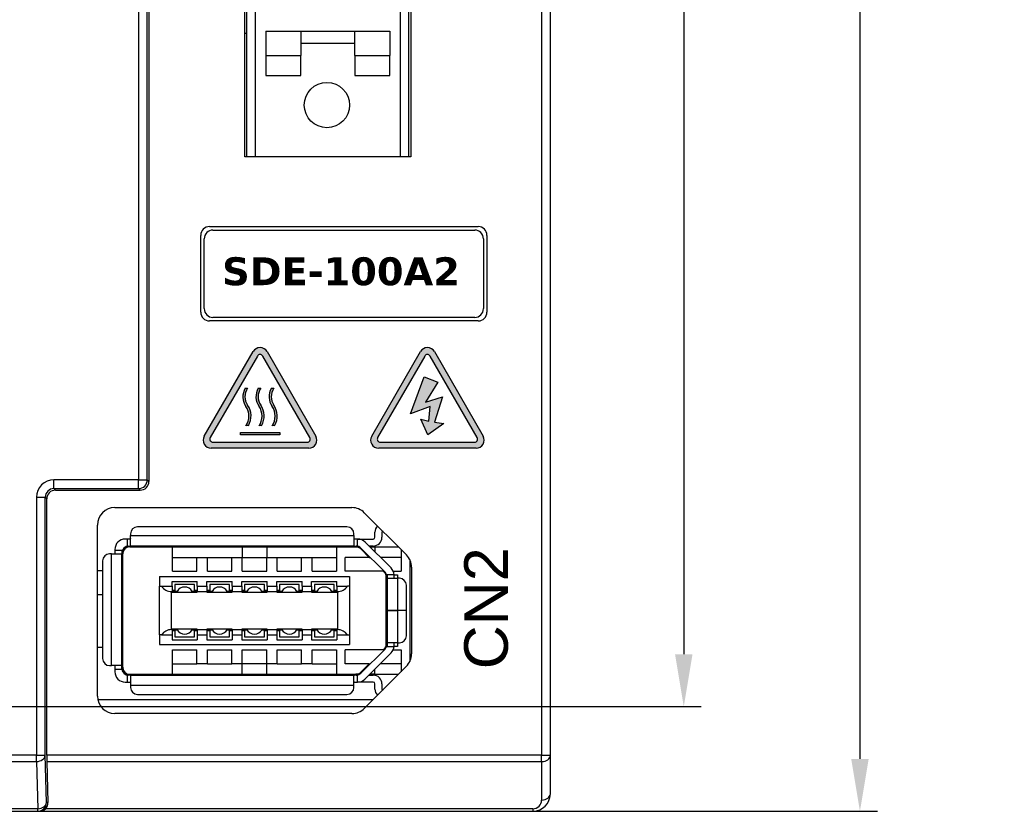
# Model space of a CAD drawing. Extents: x 14074 to 14381, y -3030 to -2703.
# Tile 10 of 18: x 14114 to 14171, y -2889 to -2844. Entities that reach past the tile are written whole.
import ezdxf

# ---------------------------------------------------------------- set-up
doc = ezdxf.new("R2010")
doc.units = 0
doc.layers.get('0').update_dxf_attribs({"linetype": 'CONTINUOUS'})
doc.layers.get('DEFPOINTS').update_dxf_attribs({"color": 8, "linetype": 'CONTINUOUS'})
doc.styles.add('DIMEMSIONS', font='isocp.shx', dxfattribs={"bigfont": 'chineset.shx'})
doc.styles.get("Standard").update_dxf_attribs({"font": 'PMingLiU.ttf'})
doc.dimstyles.new('ISO-25', dxfattribs={"dimtxt": 3, "dimasz": 3, "dimexe": 1, "dimexo": 1, "dimgap": 2, "dimtad": 2, "dimtih": 1, "dimtoh": 1, "dimtxsty": 'STANDARD', "dimcen": 0, "dimclrd": 256, "dimclre": 256, "dimclrt": 256, "dimazin": 3, "dimtfac": 1, "dimtmove": 0, "dimatfit": 3})

# ---------------------------------------------------------------- blocks, each defined once
blk = doc.blocks.new('*D5')
for p, q in [((14080.498, -2882.175), (14080.498, -2718.393)), ((14138.498, -2732.175), (14138.498, -2718.393)), ((14083.498, -2719.393), (14135.498, -2719.393))]:
    blk.add_line(p, q)
for points in [[(14083.498, -2718.893), (14083.498, -2719.893), (14080.498, -2719.393)], [(14135.498, -2718.893), (14135.498, -2719.893), (14138.498, -2719.393)]]:
    blk.add_solid(points)
at = {"layer": 'DEFPOINTS', "color": 0}
for p in [(14138.498, -2719.393), (14138.498, -2733.175), (14080.498, -2883.175)]:
    blk.add_point(p, dxfattribs=at)
at = {"insert": (14109.498, -2715.695), "char_height": 3, "attachment_point": 5}
blk.add_mtext('58', dxfattribs=at)
blk = doc.blocks.new('*D7')
for p, q in [((14139.498, -2733.175), (14153.144, -2733.175)), ((14152.144, -2736.175), (14152.144, -2880.175)), ((14081.498, -2883.175), (14153.144, -2883.175))]:
    blk.add_line(p, q)
for points in [[(14151.644, -2736.175), (14152.644, -2736.175), (14152.144, -2733.175)], [(14151.644, -2880.175), (14152.644, -2880.175), (14152.144, -2883.175)]]:
    blk.add_solid(points)
at = {"layer": 'DEFPOINTS', "color": 0}
for p in [(14138.498, -2733.175), (14080.498, -2883.175), (14152.144, -2883.175)]:
    blk.add_point(p, dxfattribs=at)
at = {"insert": (14157.008, -2808.175), "char_height": 3, "attachment_point": 5}
blk.add_mtext('150', dxfattribs=at)
blk = doc.blocks.new('*D8')
for p, q in [((14107.056, -2727.175), (14163.235, -2727.175)), ((14162.235, -2730.175), (14162.235, -2886.175)), ((14107.056, -2889.175), (14163.235, -2889.175))]:
    blk.add_line(p, q)
for points in [[(14161.735, -2730.175), (14162.735, -2730.175), (14162.235, -2727.175)], [(14161.735, -2886.175), (14162.735, -2886.175), (14162.235, -2889.175)]]:
    blk.add_solid(points)
at = {"layer": 'DEFPOINTS', "color": 0}
for p in [(14106.056, -2727.175), (14106.056, -2889.175), (14162.235, -2889.175)]:
    blk.add_point(p, dxfattribs=at)
at = {"insert": (14167.1, -2808.175), "char_height": 3, "attachment_point": 5}
blk.add_mtext('162', dxfattribs=at)

msp = doc.modelspace()

# ---------------------------------------------------------------- hatches: boundary and pattern name
h = msp.add_hatch(color=256)
h.dxf.hatch_style = 1
h.paths.add_polyline_path([(14128.269, -2862.838, 0.57735), (14127.467, -2862.838), (14124.674, -2867.675, 0.57735), (14125.075, -2868.37), (14130.66, -2868.37, 0.57735), (14131.062, -2867.675)])
h.paths.add_polyline_path([(14128.018, -2863.089, 0.57735), (14127.717, -2863.089), (14125.017, -2867.766, 0.57735), (14125.167, -2868.027), (14130.569, -2868.027, 0.57735), (14130.719, -2867.766)], flags=16)
h.paths.add_polyline_path([(14128.514, -2864.938), (14128.656, -2864.938, 0.346865), (14128.558, -2865.974, -0.316502), (14128.558, -2867.079), (14128.701, -2867.079, 0.20942), (14128.808, -2866.219, -0.395684)], flags=0)
h.paths.add_polyline_path([(14127.808, -2865.974, -0.316502), (14127.808, -2867.079), (14127.951, -2867.079, 0.20942), (14128.058, -2866.219, -0.395684), (14127.763, -2864.938), (14127.906, -2864.938, 0.346865)], flags=0)
h.paths.add_polyline_path([(14127.155, -2864.938, 0.346865), (14127.057, -2865.974, -0.316502), (14127.057, -2867.079), (14127.2, -2867.079, 0.20942), (14127.307, -2866.219, -0.395684), (14127.013, -2864.938)], flags=0)
h.paths.add_polyline_path([(14126.742, -2867.614), (14126.742, -2867.464), (14128.993, -2867.464), (14128.993, -2867.614)], flags=0)
h = msp.add_hatch(color=256)
h.dxf.hatch_style = 1
h.paths.add_polyline_path([(14137.055, -2862.838), (14134.262, -2867.675, 0.57735), (14134.664, -2868.37), (14140.249, -2868.37, 0.57735), (14140.65, -2867.675), (14137.857, -2862.838, 0.57735)])
h.paths.add_polyline_path([(14137.306, -2863.089, -0.57735), (14137.607, -2863.089), (14140.308, -2867.766, -0.57735), (14140.157, -2868.027), (14134.756, -2868.027, -0.57735), (14134.605, -2867.766)], flags=16)
h.paths.add_polyline_path([(14136.495, -2866.403), (14137.278, -2864.29), (14138.062, -2864.591), (14137.344, -2865.739), (14138.323, -2865.437), (14137.866, -2866.886), (14138.388, -2866.946), (14137.474, -2867.61), (14137.082, -2866.705), (14137.539, -2866.825), (14137.605, -2865.98)], flags=0)
h = msp.add_hatch(color=256)
h.dxf.hatch_style = 1
h.paths.add_polyline_path([(14136.495, -2866.403), (14137.605, -2865.98), (14137.539, -2866.825), (14137.082, -2866.705), (14137.474, -2867.61), (14138.388, -2866.946), (14137.866, -2866.886), (14138.323, -2865.437), (14137.344, -2865.739), (14138.062, -2864.591), (14137.278, -2864.29)])
h = msp.add_hatch(color=256)
h.dxf.hatch_style = 1
h.paths.add_polyline_path([(14127.155, -2865.905, -0.316502), (14127.155, -2864.938), (14127.013, -2864.938, 0.293149), (14127.057, -2865.974, -0.316502), (14127.057, -2867.079), (14127.2, -2867.079, 0.295668)])
h = msp.add_hatch(color=256)
h.dxf.hatch_style = 1
h.paths.add_polyline_path([(14127.906, -2865.905, -0.316502), (14127.906, -2864.938), (14127.763, -2864.938, 0.293149), (14127.808, -2865.974, -0.316502), (14127.808, -2867.079), (14127.951, -2867.079, 0.295668)])
h = msp.add_hatch(color=256)
h.dxf.hatch_style = 1
h.paths.add_polyline_path([(14128.656, -2865.905, -0.316502), (14128.656, -2864.938), (14128.514, -2864.938, 0.293149), (14128.558, -2865.974, -0.316502), (14128.558, -2867.079), (14128.701, -2867.079, 0.295668)])
h = msp.add_hatch(color=256)
h.dxf.hatch_style = 1
h.paths.add_polyline_path([(14126.742, -2867.464), (14126.742, -2867.614), (14128.993, -2867.614), (14128.993, -2867.464)])

# ---------------------------------------------------------------- linework, layer by layer
for p, q in [((14143.998, -2760.188), (14143.998, -2885.968)), ((14144.498, -2885.968), (14144.498, -2760.175)), ((14121.498, -2760.688), (14121.498, -2870.276)), ((14120.906, -2768.975), (14120.906, -2870.184)), ((14121.406, -2870.184), (14121.406, -2768.975)), ((14126.998, -2851.675), (14126.998, -2799.245)), ((14127.098, -2799.245), (14127.098, -2851.675)), ((14127.598, -2851.675), (14127.598, -2799.245)), ((14135.898, -2799.245), (14135.898, -2851.675)), ((14136.398, -2851.675), (14136.398, -2799.245)), ((14136.498, -2799.245), (14136.498, -2851.675)), ((14126.998, -2844.595), (14127.098, -2844.595)), ((14128.198, -2844.475), (14130.198, -2844.475)), ((14128.198, -2844.475), (14128.198, -2845.873)), ((14130.198, -2844.475), (14130.198, -2845.873)), ((14130.198, -2844.475), (14133.298, -2844.475)), ((14133.298, -2845.873), (14133.298, -2844.475)), ((14133.298, -2844.475), (14135.298, -2844.475)), ((14135.298, -2844.475), (14135.298, -2845.873)), ((14133.298, -2845.175), (14130.198, -2845.175)), ((14128.198, -2845.873), (14130.198, -2845.873)), ((14128.198, -2845.873), (14128.198, -2847.014)), ((14130.198, -2847.014), (14130.198, -2845.873)), ((14133.298, -2845.873), (14133.298, -2847.014)), ((14133.298, -2845.873), (14135.298, -2845.873)), ((14135.298, -2847.014), (14135.298, -2845.873)), ((14128.198, -2847.014), (14130.198, -2847.014)), ((14133.298, -2847.014), (14135.298, -2847.014)), ((14136.498, -2851.675), (14126.998, -2851.675)), ((14124.968, -2855.675), (14140.368, -2855.675)), ((14125.168, -2855.875), (14140.168, -2855.875)), ((14124.468, -2860.575), (14124.468, -2856.175)), ((14124.668, -2860.375), (14124.668, -2856.375)), ((14140.668, -2856.375), (14140.668, -2860.375)), ((14140.868, -2856.175), (14140.868, -2860.575)), ((14140.368, -2861.075), (14124.968, -2861.075)), ((14140.168, -2860.875), (14125.168, -2860.875)), ((14124.674, -2867.675), (14127.467, -2862.838)), ((14128.269, -2862.838), (14131.062, -2867.675)), ((14134.262, -2867.675), (14137.055, -2862.838)), ((14137.857, -2862.838), (14140.65, -2867.675)), ((14127.717, -2863.089), (14125.017, -2867.766)), ((14130.719, -2867.766), (14128.018, -2863.089)), ((14137.306, -2863.089), (14134.605, -2867.766)), ((14140.308, -2867.766), (14137.607, -2863.089)), ((14136.495, -2866.403), (14137.278, -2864.29)), ((14137.278, -2864.29), (14138.062, -2864.591)), ((14127.013, -2864.938), (14127.155, -2864.938)), ((14127.763, -2864.938), (14127.906, -2864.938)), ((14128.514, -2864.938), (14128.656, -2864.938)), ((14138.062, -2864.591), (14137.344, -2865.739)), ((14137.344, -2865.739), (14138.323, -2865.437)), ((14138.323, -2865.437), (14137.866, -2866.886)), ((14137.605, -2865.98), (14136.495, -2866.403)), ((14137.539, -2866.825), (14137.605, -2865.98)), ((14137.082, -2866.705), (14137.539, -2866.825)), ((14137.474, -2867.61), (14137.082, -2866.705)), ((14127.2, -2867.079), (14127.057, -2867.079)), ((14127.951, -2867.079), (14127.808, -2867.079)), ((14128.701, -2867.079), (14128.558, -2867.079)), ((14138.388, -2866.946), (14137.474, -2867.61)), ((14137.866, -2866.886), (14138.388, -2866.946)), ((14126.742, -2867.614), (14126.742, -2867.464)), ((14126.742, -2867.464), (14128.993, -2867.464)), ((14128.993, -2867.614), (14126.742, -2867.614)), ((14128.993, -2867.464), (14128.993, -2867.614)), ((14130.66, -2868.37), (14125.075, -2868.37)), ((14125.167, -2868.027), (14130.569, -2868.027)), ((14140.249, -2868.37), (14134.664, -2868.37)), ((14134.756, -2868.027), (14140.157, -2868.027)), ((14120.906, -2870.184), (14116.056, -2870.184)), ((14116.056, -2870.683), (14116.056, -2870.184)), ((14120.906, -2870.184), (14121.406, -2870.184)), ((14120.906, -2870.683), (14120.906, -2870.184)), ((14121.498, -2870.276), (14121.406, -2870.184)), ((14116.148, -2870.775), (14116.056, -2870.683)), ((14116.056, -2870.683), (14120.906, -2870.683)), ((14120.906, -2870.683), (14120.998, -2870.775)), ((14115.056, -2871.183), (14115.056, -2885.968)), ((14115.056, -2871.183), (14115.556, -2871.183)), ((14115.556, -2871.183), (14115.648, -2871.275)), ((14115.556, -2885.968), (14115.556, -2871.183)), ((14115.648, -2885.968), (14115.648, -2871.275)), ((14116.148, -2870.775), (14120.998, -2870.775)), ((14119.548, -2871.775), (14133.134, -2871.775)), ((14136.255, -2874.482), (14133.841, -2872.068)), ((14118.548, -2882.575), (14118.548, -2872.775)), ((14132.848, -2872.875), (14120.848, -2872.875)), ((14120.248, -2873.575), (14120.148, -2873.575)), ((14120.248, -2873.575), (14120.248, -2873.975)), ((14120.421, -2873.575), (14120.248, -2873.575)), ((14120.448, -2873.275), (14120.448, -2873.375)), ((14120.448, -2873.375), (14133.248, -2873.375)), ((14120.448, -2873.967), (14120.448, -2873.375)), ((14133.248, -2873.375), (14133.248, -2873.275)), ((14133.248, -2873.375), (14133.248, -2873.967)), ((14133.448, -2873.575), (14133.275, -2873.575)), ((14133.47, -2873.575), (14133.448, -2873.575)), ((14133.448, -2873.975), (14133.448, -2873.575)), ((14133.47, -2873.575), (14134.348, -2873.575)), ((14134.448, -2873.475), (14134.448, -2873.175)), ((14134.848, -2873.175), (14134.848, -2873.475)), ((14120.248, -2873.975), (14120.421, -2873.975)), ((14120.398, -2874.025), (14122.848, -2874.025)), ((14133.275, -2873.975), (14120.421, -2873.975)), ((14122.548, -2874.025), (14122.548, -2873.975)), ((14122.848, -2875.425), (14122.848, -2874.025)), ((14122.848, -2874.025), (14126.848, -2874.025)), ((14126.848, -2874.025), (14128.248, -2874.025)), ((14126.848, -2874.025), (14126.848, -2874.625)), ((14128.248, -2874.025), (14132.248, -2874.025)), ((14128.248, -2874.025), (14128.248, -2874.625)), ((14131.448, -2873.975), (14131.448, -2874.025)), ((14132.248, -2874.025), (14133.361, -2874.025)), ((14132.248, -2874.025), (14132.248, -2875.425)), ((14133.275, -2873.975), (14133.448, -2873.975)), ((14133.361, -2874.025), (14133.561, -2874.025)), ((14133.65, -2874.093), (14135.031, -2875.473)), ((14135.372, -2875.23), (14133.894, -2873.751)), ((14134.348, -2873.975), (14134.118, -2873.975)), ((14134.168, -2874.025), (14134.448, -2874.025)), ((14134.448, -2874.025), (14134.448, -2874.305)), ((14134.448, -2874.025), (14135.798, -2874.025)), ((14119.348, -2874.425), (14119.248, -2874.425)), ((14119.348, -2880.825), (14119.348, -2874.425)), ((14119.348, -2874.425), (14119.94, -2874.425)), ((14119.548, -2874.175), (14119.548, -2874.225)), ((14119.948, -2874.225), (14119.548, -2874.225)), ((14119.548, -2874.225), (14119.548, -2874.399)), ((14119.948, -2874.225), (14119.948, -2874.399)), ((14119.948, -2874.375), (14120.001, -2874.375)), ((14119.948, -2880.852), (14119.948, -2874.399)), ((14119.998, -2880.925), (14119.998, -2874.425)), ((14122.848, -2874.625), (14124.248, -2874.625)), ((14124.248, -2874.625), (14124.848, -2874.625)), ((14124.248, -2875.425), (14124.248, -2874.625)), ((14124.848, -2875.425), (14124.848, -2874.625)), ((14124.848, -2874.625), (14126.248, -2874.625)), ((14126.248, -2874.625), (14126.848, -2874.625)), ((14126.248, -2875.425), (14126.248, -2874.625)), ((14126.848, -2875.425), (14126.848, -2874.625)), ((14126.848, -2874.625), (14128.248, -2874.625)), ((14128.248, -2874.625), (14128.848, -2874.625)), ((14128.248, -2875.425), (14128.248, -2874.625)), ((14128.848, -2875.425), (14128.848, -2874.625)), ((14128.848, -2874.625), (14130.248, -2874.625)), ((14130.248, -2874.625), (14130.848, -2874.625)), ((14130.248, -2875.425), (14130.248, -2874.625)), ((14130.848, -2875.425), (14130.848, -2874.625)), ((14130.848, -2874.625), (14132.248, -2874.625)), ((14132.748, -2875.425), (14132.748, -2874.625)), ((14134.127, -2874.625), (14132.748, -2874.625)), ((14134.127, -2874.625), (14133.644, -2874.143)), ((14134.127, -2874.625), (14134.183, -2874.625)), ((14135.948, -2874.625), (14134.768, -2874.625)), ((14135.948, -2874.175), (14135.948, -2875.425)), ((14118.848, -2874.825), (14118.848, -2880.425)), ((14136.448, -2874.754), (14136.448, -2880.597)), ((14136.548, -2875.19), (14136.548, -2880.161)), ((14118.848, -2875.399), (14118.548, -2875.399)), ((14122.098, -2875.725), (14132.998, -2875.725)), ((14122.098, -2875.725), (14122.098, -2876.285)), ((14122.848, -2875.425), (14124.248, -2875.425)), ((14124.848, -2875.425), (14126.248, -2875.425)), ((14126.848, -2875.425), (14128.248, -2875.425)), ((14128.848, -2875.425), (14130.248, -2875.425)), ((14130.848, -2875.425), (14132.248, -2875.425)), ((14134.927, -2875.425), (14132.748, -2875.425)), ((14132.998, -2875.725), (14132.998, -2876.285)), ((14134.981, -2875.479), (14134.927, -2875.425)), ((14134.927, -2875.425), (14134.983, -2875.425)), ((14135.074, -2875.625), (14135.126, -2875.625)), ((14135.098, -2879.589), (14135.098, -2875.762)), ((14135.098, -2875.825), (14135.148, -2875.825)), ((14135.547, -2875.625), (14135.148, -2875.625)), ((14135.148, -2875.625), (14135.148, -2875.799)), ((14135.148, -2875.799), (14135.148, -2879.552)), ((14135.156, -2875.825), (14135.748, -2875.825)), ((14135.503, -2875.425), (14135.948, -2875.425)), ((14135.547, -2875.625), (14135.748, -2875.625)), ((14135.548, -2875.825), (14135.548, -2875.654)), ((14135.748, -2875.625), (14135.748, -2875.825)), ((14135.748, -2875.825), (14135.748, -2877.672)), ((14135.848, -2875.825), (14135.748, -2875.825)), ((14119.988, -2876.125), (14119.988, -2879.225)), ((14119.988, -2876.125), (14119.998, -2876.125)), ((14122.098, -2879.065), (14122.098, -2876.285)), ((14122.098, -2876.285), (14122.224, -2876.285)), ((14122.224, -2876.285), (14122.823, -2876.285)), ((14122.823, -2876.285), (14122.823, -2876.005)), ((14122.823, -2876.005), (14124.273, -2876.005)), ((14122.823, -2876.285), (14122.823, -2876.585)), ((14122.983, -2876.175), (14122.983, -2876.525)), ((14124.113, -2876.175), (14122.983, -2876.175)), ((14124.113, -2876.525), (14124.113, -2876.175)), ((14124.273, -2876.285), (14124.273, -2876.005)), ((14124.273, -2876.285), (14124.823, -2876.285)), ((14124.273, -2876.285), (14124.273, -2876.585)), ((14124.823, -2876.285), (14124.823, -2876.005)), ((14124.823, -2876.005), (14126.273, -2876.005)), ((14124.823, -2876.285), (14124.823, -2876.585)), ((14124.983, -2876.175), (14124.983, -2876.525)), ((14126.113, -2876.175), (14124.983, -2876.175)), ((14126.113, -2876.525), (14126.113, -2876.175)), ((14126.273, -2876.285), (14126.273, -2876.005)), ((14126.273, -2876.285), (14126.823, -2876.285)), ((14126.273, -2876.285), (14126.273, -2876.585)), ((14126.823, -2876.285), (14126.823, -2876.005)), ((14126.823, -2876.005), (14128.273, -2876.005)), ((14126.823, -2876.285), (14126.823, -2876.585)), ((14126.983, -2876.175), (14126.983, -2876.525)), ((14128.113, -2876.175), (14126.983, -2876.175)), ((14128.113, -2876.525), (14128.113, -2876.175)), ((14128.273, -2876.285), (14128.273, -2876.005)), ((14128.273, -2876.285), (14128.823, -2876.285)), ((14128.273, -2876.285), (14128.273, -2876.585)), ((14128.823, -2876.285), (14128.823, -2876.005)), ((14128.823, -2876.005), (14130.273, -2876.005)), ((14128.823, -2876.285), (14128.823, -2876.585)), ((14128.983, -2876.175), (14128.983, -2876.525)), ((14130.113, -2876.175), (14128.983, -2876.175)), ((14130.113, -2876.525), (14130.113, -2876.175)), ((14130.273, -2876.285), (14130.273, -2876.005)), ((14130.273, -2876.285), (14130.823, -2876.285)), ((14130.273, -2876.285), (14130.273, -2876.585)), ((14130.823, -2876.005), (14132.273, -2876.005)), ((14130.823, -2876.285), (14130.823, -2876.005)), ((14130.823, -2876.285), (14130.823, -2876.585)), ((14130.983, -2876.175), (14130.983, -2876.525)), ((14132.113, -2876.175), (14130.983, -2876.175)), ((14132.113, -2876.525), (14132.113, -2876.175)), ((14132.273, -2876.285), (14132.273, -2876.005)), ((14132.273, -2876.285), (14132.873, -2876.285)), ((14132.273, -2876.285), (14132.273, -2876.585)), ((14132.998, -2876.285), (14132.873, -2876.285)), ((14132.998, -2876.285), (14132.998, -2879.065)), ((14136.248, -2877.672), (14136.248, -2876.225)), ((14118.848, -2876.775), (14118.548, -2876.775)), ((14122.798, -2878.765), (14122.798, -2876.585)), ((14122.798, -2876.585), (14122.823, -2876.585)), ((14123.115, -2876.575), (14122.823, -2876.575)), ((14122.823, -2876.585), (14122.823, -2876.615)), ((14122.823, -2876.615), (14124.273, -2876.615)), ((14122.983, -2876.525), (14122.888, -2876.525)), ((14124.273, -2876.575), (14123.981, -2876.575)), ((14124.208, -2876.525), (14124.113, -2876.525)), ((14124.273, -2876.585), (14124.823, -2876.585)), ((14124.273, -2876.585), (14124.273, -2876.615)), ((14125.115, -2876.575), (14124.823, -2876.575)), ((14124.823, -2876.585), (14124.823, -2876.615)), ((14124.823, -2876.615), (14126.273, -2876.615)), ((14124.983, -2876.525), (14124.888, -2876.525)), ((14126.273, -2876.575), (14125.981, -2876.575)), ((14126.208, -2876.525), (14126.113, -2876.525)), ((14126.273, -2876.585), (14126.823, -2876.585)), ((14126.273, -2876.585), (14126.273, -2876.615)), ((14127.115, -2876.575), (14126.823, -2876.575)), ((14126.823, -2876.585), (14126.823, -2876.615)), ((14126.823, -2876.615), (14128.273, -2876.615)), ((14126.983, -2876.525), (14126.888, -2876.525)), ((14128.273, -2876.575), (14127.981, -2876.575)), ((14128.208, -2876.525), (14128.113, -2876.525)), ((14128.273, -2876.585), (14128.823, -2876.585)), ((14128.273, -2876.585), (14128.273, -2876.615)), ((14129.115, -2876.575), (14128.823, -2876.575)), ((14128.823, -2876.585), (14128.823, -2876.615)), ((14128.823, -2876.615), (14130.273, -2876.615)), ((14128.983, -2876.525), (14128.888, -2876.525)), ((14130.273, -2876.575), (14129.981, -2876.575)), ((14130.208, -2876.525), (14130.113, -2876.525)), ((14130.273, -2876.585), (14130.823, -2876.585)), ((14130.273, -2876.585), (14130.273, -2876.615)), ((14131.115, -2876.575), (14130.823, -2876.575)), ((14130.823, -2876.585), (14130.823, -2876.615)), ((14130.823, -2876.615), (14132.273, -2876.615)), ((14130.983, -2876.525), (14130.888, -2876.525)), ((14132.273, -2876.575), (14131.981, -2876.575)), ((14132.208, -2876.525), (14132.113, -2876.525)), ((14132.273, -2876.585), (14132.273, -2876.615)), ((14132.273, -2876.585), (14132.298, -2876.585)), ((14132.298, -2876.585), (14132.298, -2878.765)), ((14135.198, -2877.672), (14135.748, -2877.672)), ((14135.748, -2877.679), (14135.198, -2877.679)), ((14135.548, -2877.679), (14135.548, -2877.672)), ((14136.248, -2877.672), (14135.748, -2877.672)), ((14135.748, -2877.672), (14135.748, -2877.679)), ((14135.748, -2877.679), (14135.748, -2879.525)), ((14136.248, -2877.679), (14135.748, -2877.679)), ((14136.248, -2879.125), (14136.248, -2877.679)), ((14122.098, -2879.065), (14122.098, -2879.625)), ((14122.224, -2879.065), (14122.098, -2879.065)), ((14122.224, -2879.065), (14122.823, -2879.065)), ((14122.798, -2878.765), (14122.823, -2878.765)), ((14122.823, -2878.765), (14122.823, -2878.735)), ((14124.273, -2878.735), (14122.823, -2878.735)), ((14122.823, -2878.765), (14122.823, -2879.065)), ((14122.823, -2878.775), (14123.115, -2878.775)), ((14122.823, -2879.065), (14122.823, -2879.345)), ((14122.888, -2878.825), (14122.983, -2878.825)), ((14122.983, -2878.825), (14122.983, -2879.175)), ((14122.983, -2879.175), (14124.113, -2879.175)), ((14123.981, -2878.775), (14124.273, -2878.775)), ((14124.113, -2878.825), (14124.208, -2878.825)), ((14124.113, -2879.175), (14124.113, -2878.825)), ((14124.273, -2878.765), (14124.273, -2878.735)), ((14124.273, -2878.765), (14124.823, -2878.765)), ((14124.273, -2878.765), (14124.273, -2879.065)), ((14124.273, -2879.065), (14124.273, -2879.345)), ((14124.273, -2879.065), (14124.823, -2879.065)), ((14124.823, -2878.765), (14124.823, -2878.735)), ((14126.273, -2878.735), (14124.823, -2878.735)), ((14124.823, -2878.765), (14124.823, -2879.065)), ((14124.823, -2878.775), (14125.115, -2878.775)), ((14124.823, -2879.065), (14124.823, -2879.345)), ((14124.888, -2878.825), (14124.983, -2878.825)), ((14124.983, -2878.825), (14124.983, -2879.175)), ((14124.983, -2879.175), (14126.113, -2879.175)), ((14125.981, -2878.775), (14126.273, -2878.775)), ((14126.113, -2878.825), (14126.208, -2878.825)), ((14126.113, -2879.175), (14126.113, -2878.825)), ((14126.273, -2878.765), (14126.273, -2878.735)), ((14126.273, -2878.765), (14126.823, -2878.765)), ((14126.273, -2878.765), (14126.273, -2879.065)), ((14126.273, -2879.065), (14126.273, -2879.345)), ((14126.273, -2879.065), (14126.823, -2879.065)), ((14126.823, -2878.765), (14126.823, -2878.735)), ((14128.273, -2878.735), (14126.823, -2878.735)), ((14126.823, -2878.765), (14126.823, -2879.065)), ((14126.823, -2878.775), (14127.115, -2878.775)), ((14126.823, -2879.065), (14126.823, -2879.345)), ((14126.888, -2878.825), (14126.983, -2878.825)), ((14126.983, -2878.825), (14126.983, -2879.175)), ((14126.983, -2879.175), (14128.113, -2879.175)), ((14127.981, -2878.775), (14128.273, -2878.775)), ((14128.113, -2878.825), (14128.208, -2878.825)), ((14128.113, -2879.175), (14128.113, -2878.825)), ((14128.273, -2878.765), (14128.273, -2878.735)), ((14128.273, -2878.765), (14128.823, -2878.765)), ((14128.273, -2878.765), (14128.273, -2879.065)), ((14128.273, -2879.065), (14128.273, -2879.345)), ((14128.273, -2879.065), (14128.823, -2879.065)), ((14128.823, -2878.765), (14128.823, -2878.735)), ((14130.273, -2878.735), (14128.823, -2878.735)), ((14128.823, -2878.765), (14128.823, -2879.065)), ((14128.823, -2878.775), (14129.115, -2878.775)), ((14128.823, -2879.065), (14128.823, -2879.345)), ((14128.888, -2878.825), (14128.983, -2878.825)), ((14128.983, -2878.825), (14128.983, -2879.175)), ((14128.983, -2879.175), (14130.113, -2879.175)), ((14129.981, -2878.775), (14130.273, -2878.775)), ((14130.113, -2878.825), (14130.208, -2878.825)), ((14130.113, -2879.175), (14130.113, -2878.825)), ((14130.273, -2878.765), (14130.273, -2878.735)), ((14130.273, -2878.765), (14130.823, -2878.765)), ((14130.273, -2878.765), (14130.273, -2879.065)), ((14130.273, -2879.065), (14130.273, -2879.345)), ((14130.273, -2879.065), (14130.823, -2879.065)), ((14130.823, -2878.765), (14130.823, -2878.735)), ((14132.273, -2878.735), (14130.823, -2878.735)), ((14130.823, -2878.765), (14130.823, -2879.065)), ((14130.823, -2878.775), (14131.115, -2878.775)), ((14130.823, -2879.065), (14130.823, -2879.345)), ((14130.888, -2878.825), (14130.983, -2878.825)), ((14130.983, -2878.825), (14130.983, -2879.175)), ((14130.983, -2879.175), (14132.113, -2879.175)), ((14131.981, -2878.775), (14132.273, -2878.775)), ((14132.113, -2878.825), (14132.208, -2878.825)), ((14132.113, -2879.175), (14132.113, -2878.825)), ((14132.273, -2878.765), (14132.273, -2878.735)), ((14132.273, -2878.765), (14132.298, -2878.765)), ((14132.273, -2878.765), (14132.273, -2879.065)), ((14132.273, -2879.065), (14132.273, -2879.345)), ((14132.273, -2879.065), (14132.873, -2879.065)), ((14132.873, -2879.065), (14132.998, -2879.065)), ((14132.998, -2879.065), (14132.998, -2879.625)), ((14118.548, -2879.775), (14118.848, -2879.775)), ((14119.988, -2879.225), (14119.998, -2879.225)), ((14122.098, -2879.625), (14132.998, -2879.625)), ((14122.823, -2879.345), (14124.273, -2879.345)), ((14124.823, -2879.345), (14126.273, -2879.345)), ((14126.823, -2879.345), (14128.273, -2879.345)), ((14128.823, -2879.345), (14130.273, -2879.345)), ((14130.823, -2879.345), (14132.273, -2879.345)), ((14135.126, -2879.725), (14135.074, -2879.725)), ((14135.148, -2879.525), (14135.098, -2879.525)), ((14135.148, -2879.552), (14135.148, -2879.725)), ((14135.148, -2879.725), (14135.546, -2879.725)), ((14135.748, -2879.525), (14135.156, -2879.525)), ((14135.748, -2879.725), (14135.546, -2879.725)), ((14135.548, -2879.678), (14135.548, -2879.525)), ((14135.748, -2879.525), (14135.848, -2879.525)), ((14135.748, -2879.525), (14135.748, -2879.725)), ((14122.848, -2881.325), (14122.848, -2879.925)), ((14122.848, -2879.925), (14124.248, -2879.925)), ((14124.248, -2880.725), (14124.248, -2879.925)), ((14124.848, -2880.725), (14124.848, -2879.925)), ((14124.848, -2879.925), (14126.248, -2879.925)), ((14126.248, -2880.725), (14126.248, -2879.925)), ((14126.848, -2880.725), (14126.848, -2879.925)), ((14126.848, -2879.925), (14128.248, -2879.925)), ((14128.248, -2880.725), (14128.248, -2879.925)), ((14128.848, -2880.725), (14128.848, -2879.925)), ((14128.848, -2879.925), (14130.248, -2879.925)), ((14130.248, -2880.725), (14130.248, -2879.925)), ((14130.848, -2880.725), (14130.848, -2879.925)), ((14130.848, -2879.925), (14132.248, -2879.925)), ((14132.248, -2879.925), (14132.248, -2881.325)), ((14132.748, -2880.725), (14132.748, -2879.925)), ((14134.927, -2879.925), (14132.748, -2879.925)), ((14135.031, -2879.878), (14133.65, -2881.258)), ((14133.875, -2881.6), (14135.372, -2880.102)), ((14134.927, -2879.925), (14134.981, -2879.872)), ((14134.927, -2879.925), (14134.983, -2879.925)), ((14135.495, -2879.925), (14135.948, -2879.925)), ((14135.948, -2879.925), (14135.948, -2881.175)), ((14119.248, -2880.825), (14119.348, -2880.825)), ((14119.94, -2880.825), (14119.348, -2880.825)), ((14119.548, -2880.852), (14119.548, -2881.025)), ((14119.948, -2880.975), (14119.948, -2880.852)), ((14122.848, -2880.725), (14124.248, -2880.725)), ((14124.848, -2880.725), (14124.248, -2880.725)), ((14124.848, -2880.725), (14126.248, -2880.725)), ((14126.848, -2880.725), (14126.248, -2880.725)), ((14128.248, -2880.725), (14126.848, -2880.725)), ((14126.848, -2881.325), (14126.848, -2880.725)), ((14128.848, -2880.725), (14128.248, -2880.725)), ((14128.248, -2881.325), (14128.248, -2880.725)), ((14128.848, -2880.725), (14130.248, -2880.725)), ((14130.848, -2880.725), (14130.248, -2880.725)), ((14130.848, -2880.725), (14132.248, -2880.725)), ((14134.127, -2880.725), (14132.748, -2880.725)), ((14133.644, -2881.208), (14134.127, -2880.725)), ((14133.841, -2883.282), (14136.255, -2880.868)), ((14134.127, -2880.725), (14134.183, -2880.725)), ((14135.948, -2880.725), (14134.749, -2880.725)), ((14119.548, -2881.025), (14119.951, -2881.025)), ((14119.548, -2881.025), (14119.548, -2881.175)), ((14119.948, -2880.975), (14120.001, -2880.975)), ((14120.248, -2881.375), (14120.248, -2881.775)), ((14120.421, -2881.375), (14120.248, -2881.375)), ((14120.398, -2881.325), (14122.848, -2881.325)), ((14120.421, -2881.375), (14133.275, -2881.375)), ((14120.448, -2881.384), (14120.448, -2881.975)), ((14122.548, -2881.375), (14122.548, -2881.325)), ((14122.848, -2881.325), (14126.848, -2881.325)), ((14126.848, -2881.325), (14128.248, -2881.325)), ((14128.248, -2881.325), (14132.248, -2881.325)), ((14131.448, -2881.325), (14131.448, -2881.375)), ((14132.248, -2881.325), (14133.361, -2881.325)), ((14133.248, -2881.975), (14133.248, -2881.384)), ((14133.448, -2881.375), (14133.275, -2881.375)), ((14133.561, -2881.325), (14133.361, -2881.325)), ((14133.449, -2881.775), (14133.448, -2881.375)), ((14134.099, -2881.375), (14134.348, -2881.375)), ((14134.448, -2881.325), (14134.149, -2881.325)), ((14134.448, -2881.325), (14134.448, -2881.026)), ((14134.448, -2881.325), (14135.798, -2881.325)), ((14120.148, -2881.775), (14120.248, -2881.775)), ((14120.248, -2881.775), (14120.421, -2881.775)), ((14133.248, -2881.975), (14120.448, -2881.975)), ((14120.448, -2881.975), (14120.448, -2882.075)), ((14133.248, -2882.075), (14133.248, -2881.975)), ((14133.275, -2881.775), (14133.449, -2881.775)), ((14134.348, -2881.775), (14133.45, -2881.775)), ((14134.448, -2882.175), (14134.448, -2881.875)), ((14134.848, -2881.875), (14134.848, -2882.175)), ((14120.848, -2882.475), (14132.848, -2882.475)), ((14118.568, -2882.775), (14134.348, -2882.775)), ((14118.568, -2882.775), (14134.348, -2882.775)), ((14133.134, -2883.575), (14119.548, -2883.575)), ((14115.056, -2885.968), (14097.286, -2885.968)), ((14115.056, -2886.322), (14115.056, -2885.968)), ((14115.056, -2885.968), (14115.556, -2885.968)), ((14115.627, -2888.675), (14115.556, -2885.968)), ((14143.998, -2885.968), (14115.648, -2885.968)), ((14143.998, -2886.322), (14143.998, -2885.968)), ((14143.998, -2885.968), (14144.498, -2885.968)), ((14144.498, -2888.175), (14144.498, -2885.968)), ((14097.286, -2886.322), (14115.056, -2886.322)), ((14115.056, -2886.322), (14115.127, -2889.029)), ((14115.652, -2886.322), (14143.998, -2886.322)), ((14115.652, -2886.322), (14115.714, -2888.675)), ((14143.998, -2886.322), (14143.998, -2888.529)), ((14115.714, -2888.675), (14115.627, -2888.675)), ((14115.127, -2889.029), (14097.215, -2889.029)), ((14097.215, -2889.175), (14115.127, -2889.175)), ((14115.127, -2889.175), (14115.127, -2889.029)), ((14115.127, -2889.175), (14115.232, -2889.175)), ((14115.232, -2889.175), (14143.498, -2889.175)), ((14143.498, -2889.029), (14115.576, -2889.029)), ((14143.498, -2889.029), (14143.498, -2889.175))]:
    msp.add_line(p, q)
msp.add_circle((14131.698, -2848.71), 1.3)
for centre, radius, start, end in [((14124.968, -2856.175), 0.5, 90, 180), ((14125.168, -2856.375), 0.5, 90, 180), ((14140.168, -2856.375), 0.5, 0, 90), ((14140.368, -2856.175), 0.5, 0, 90), ((14124.968, -2860.575), 0.5, 180, 270), ((14125.168, -2860.375), 0.5, 180, 270), ((14140.168, -2860.375), 0.5, 270, 0), ((14140.368, -2860.575), 0.5, 270, 0), ((14127.868, -2863.069), 0.463, 30, 150), ((14137.456, -2863.069), 0.463, 30, 150), ((14127.868, -2863.175), 0.174, 30, 150), ((14137.456, -2863.175), 0.174, 30, 150), ((14127.843, -2865.421), 0.961, 149.7717, 215.1254), ((14127.843, -2865.421), 0.84, 144.8746, 215.1254), ((14128.593, -2865.421), 0.961, 149.7717, 215.1254), ((14128.593, -2865.421), 0.84, 144.8746, 215.1254), ((14129.344, -2865.421), 0.961, 149.7717, 215.1254), ((14129.344, -2865.421), 0.84, 144.8746, 215.1254), ((14126.272, -2866.527), 0.961, 324.8746, 35.1254), ((14126.272, -2866.527), 1.081, 329.2403, 35.1254), ((14127.022, -2866.527), 0.961, 324.8746, 35.1254), ((14127.022, -2866.527), 1.081, 329.2403, 35.1254), ((14127.772, -2866.527), 0.961, 324.8746, 35.1254), ((14127.772, -2866.527), 1.081, 329.2403, 35.1254), ((14125.075, -2867.906), 0.463, 150, 270), ((14125.167, -2867.853), 0.174, 150, 270), ((14130.569, -2867.853), 0.174, 270, 30), ((14130.66, -2867.906), 0.463, 270, 30), ((14134.664, -2867.906), 0.463, 150, 270), ((14134.756, -2867.853), 0.174, 150, 270), ((14140.157, -2867.853), 0.174, 270, 30), ((14140.249, -2867.906), 0.463, 270, 30), ((14119.548, -2872.775), 1, 90, 180), ((14133.134, -2872.775), 1, 45, 90), ((14120.848, -2873.275), 0.4, 90, 180), ((14132.848, -2873.275), 0.4, 0, 90), ((14134.948, -2873.175), 0.5, 135, 180), ((14120.148, -2874.175), 0.6, 90, 180), ((14133.47, -2874.175), 0.6, 45, 90), ((14134.348, -2873.475), 0.1, 270, 0), ((14134.348, -2873.475), 0.5, 270, 0), ((14134.948, -2873.175), 0.1, 135, 180), ((14120.348, -2874.375), 0.4, 90, 180), ((14120.398, -2874.425), 0.4, 90, 180), ((14133.361, -2874.425), 0.4, 45, 90), ((14133.367, -2874.375), 0.4, 45, 90), ((14119.248, -2874.825), 0.4, 90, 180), ((14135.548, -2875.19), 1, 0, 45), ((14134.948, -2875.654), 0.6, 2.7253, 45), ((14134.698, -2875.762), 0.4, 0, 45), ((14134.748, -2875.756), 0.4, 0, 45), ((14135.848, -2876.225), 0.4, 0, 90), ((14122.798, -2875.885), 0.7, 214.8499, 270), ((14123.548, -2876.825), 0.5, 30, 150), ((14125.548, -2876.825), 0.5, 30, 150), ((14127.548, -2876.825), 0.5, 30, 150), ((14129.548, -2876.825), 0.5, 30, 150), ((14131.548, -2876.825), 0.5, 30, 150), ((14132.298, -2875.885), 0.7, 270, 325.1501), ((14122.888, -2876.675), 0.15, 90, 115.6793), ((14124.208, -2876.675), 0.15, 64.3207, 90), ((14124.888, -2876.675), 0.15, 90, 115.6793), ((14126.208, -2876.675), 0.15, 64.3207, 90), ((14126.888, -2876.675), 0.15, 90, 115.6793), ((14128.208, -2876.675), 0.15, 64.3207, 90), ((14128.888, -2876.675), 0.15, 90, 115.6793), ((14130.208, -2876.675), 0.15, 64.3207, 90), ((14130.888, -2876.675), 0.15, 90, 115.6793), ((14132.208, -2876.675), 0.15, 64.3207, 90), ((14122.798, -2879.465), 0.7, 90, 145.1501), ((14122.888, -2878.675), 0.15, 244.3207, 270), ((14123.548, -2878.525), 0.5, 210, 330), ((14124.208, -2878.675), 0.15, 270, 295.6793), ((14124.888, -2878.675), 0.15, 244.3207, 270), ((14125.548, -2878.525), 0.5, 210, 330), ((14126.208, -2878.675), 0.15, 270, 295.6793), ((14126.888, -2878.675), 0.15, 244.3207, 270), ((14127.548, -2878.525), 0.5, 210, 330), ((14128.208, -2878.675), 0.15, 270, 295.6793), ((14128.888, -2878.675), 0.15, 244.3207, 270), ((14129.548, -2878.525), 0.5, 210, 330), ((14130.208, -2878.675), 0.15, 270, 295.6793), ((14130.888, -2878.675), 0.15, 244.3207, 270), ((14131.548, -2878.525), 0.5, 210, 330), ((14132.208, -2878.675), 0.15, 270, 295.6793), ((14132.298, -2879.465), 0.7, 34.8499, 90), ((14135.848, -2879.125), 0.4, 270, 0), ((14134.698, -2879.589), 0.4, 315, 0), ((14134.748, -2879.595), 0.4, 315, 0), ((14134.948, -2879.678), 0.6, 315, 355.4265), ((14135.548, -2880.161), 1, 315, 0), ((14119.248, -2880.425), 0.4, 180, 270), ((14120.148, -2881.175), 0.6, 180, 270), ((14120.348, -2880.975), 0.4, 187.1808, 270), ((14120.398, -2880.925), 0.4, 180, 270), ((14133.361, -2880.925), 0.4, 270, 315), ((14133.367, -2880.975), 0.4, 270, 315), ((14134.348, -2881.875), 0.5, 0, 90), ((14133.45, -2881.175), 0.6, 269.897, 315), ((14134.348, -2881.875), 0.1, 0, 90), ((14119.548, -2882.575), 1, 180, 270), ((14120.848, -2882.075), 0.4, 180, 270), ((14132.848, -2882.075), 0.4, 270, 0), ((14134.948, -2882.175), 0.5, 180, 225), ((14134.948, -2882.175), 0.1, 180, 225), ((14133.134, -2882.575), 1, 270, 315), ((14143.498, -2888.175), 1, 270, 0), ((14143.498, -2888.529), 0.5, 270, 0)]:
    msp.add_arc(centre, radius, start, end)
for centre, major_axis, ratio, start_param, end_param in [((14116.057, -2871.184), (-0.708, 0.708), 0.999315, 5.49813, 7.068241), ((14120.906, -2870.184), (0.354, 0.354), 0.999315, 3.927333, 5.497445), ((14116.057, -2871.184), (-0.354, 0.354), 0.997948, 5.49813, 7.068241), ((14120.998, -2870.275), (0.354, -0.354), 0.999315, 5.49813, 7.068241), ((14116.148, -2871.276), (-0.354, 0.354), 0.999315, 5.49813, 7.068241), ((14135.491, -2875.629), (0.009, -0.185), 0.304346, 1.420387, 1.575328), ((14115.056, -2885.968), (0.5, 0.013), 0.706986, 4.693878, 6.246163), ((14115.661, -2885.968), (0, 0.5), 0.026186, 1.570796, 2.356194), ((14143.998, -2885.968), (0.5, 0), 0.707107, 4.712389, 6.283185), ((14143.998, -2888.175), (0.5, 0), 0.707107, 4.712389, 6.283185), ((14115.127, -2888.675), (0, -0.5), 0.999657, 0, 1.570796), ((14115.127, -2888.675), (0.5, 0.013), 0.706986, 4.693878, 6.246163), ((14115.213, -2888.675), (0.363, -0.354), 0.974157, 0, 0.785398), ((14115.232, -2888.675), (0, -0.5), 0.974157, 0, 0.785398)]:
    msp.add_ellipse(centre, major_axis=major_axis, ratio=ratio, start_param=start_param, end_param=end_param)
for points, knots in [([(14120.448, -2873.554), (14120.448, -2873.556), (14120.448, -2873.558), (14120.447, -2873.567), (14120.442, -2873.571), (14120.431, -2873.575), (14120.427, -2873.575), (14120.421, -2873.575)], [0.14910442, 0.14910442, 0.14910442, 0.14910442, 0.15029913, 0.15029913, 0.1562646, 0.1562646, 0.15941521, 0.15941521, 0.15941521, 0.15941521]), ([(14133.248, -2873.554), (14133.248, -2873.557), (14133.248, -2873.56), (14133.251, -2873.568), (14133.256, -2873.573), (14133.267, -2873.575), (14133.27, -2873.575), (14133.275, -2873.575)], [0.20978227, 0.20978227, 0.20978227, 0.20978227, 0.21163374, 0.21163374, 0.21754681, 0.21754681, 0.22003455, 0.22003455, 0.22003455, 0.22003455]), ([(14120.448, -2873.967), (14120.448, -2873.971), (14120.443, -2873.974), (14120.43, -2873.975), (14120.426, -2873.975), (14120.421, -2873.975)], [0.09234633, 0.09234633, 0.09234633, 0.09234633, 0.09988765, 0.09988765, 0.10241109, 0.10241109, 0.10241109, 0.10241109]), ([(14133.275, -2873.975), (14133.271, -2873.975), (14133.267, -2873.975), (14133.253, -2873.974), (14133.248, -2873.971), (14133.248, -2873.967)], [0.08144737, 0.08144737, 0.08144737, 0.08144737, 0.08394537, 0.08394537, 0.09151439, 0.09151439, 0.09151439, 0.09151439]), ([(14119.548, -2874.399), (14119.548, -2874.404), (14119.548, -2874.409), (14119.544, -2874.419), (14119.54, -2874.424), (14119.531, -2874.425), (14119.529, -2874.425), (14119.527, -2874.425)], [0.07981757, 0.07981757, 0.07981757, 0.07981757, 0.08296819, 0.08296819, 0.08893365, 0.08893365, 0.09012837, 0.09012837, 0.09012837, 0.09012837]), ([(14119.948, -2874.399), (14119.948, -2874.403), (14119.948, -2874.407), (14119.947, -2874.42), (14119.944, -2874.425), (14119.94, -2874.425)], [0.08144954, 0.08144954, 0.08144954, 0.08144954, 0.08397298, 0.08397298, 0.0915143, 0.0915143, 0.0915143, 0.0915143]), ([(14135.148, -2875.799), (14135.148, -2875.803), (14135.148, -2875.807), (14135.15, -2875.82), (14135.152, -2875.825), (14135.156, -2875.825)], [0.02016266, 0.02016266, 0.02016266, 0.02016266, 0.02268611, 0.02268611, 0.03022743, 0.03022743, 0.03022743, 0.03022743]), ([(14135.156, -2879.525), (14135.152, -2879.525), (14135.15, -2879.53), (14135.148, -2879.544), (14135.148, -2879.548), (14135.148, -2879.552)], [0.03105945, 0.03105945, 0.03105945, 0.03105945, 0.03860077, 0.03860077, 0.04112422, 0.04112422, 0.04112422, 0.04112422]), ([(14119.527, -2880.825), (14119.529, -2880.825), (14119.531, -2880.825), (14119.54, -2880.827), (14119.544, -2880.831), (14119.548, -2880.842), (14119.548, -2880.847), (14119.548, -2880.852)], [0.14910442, 0.14910442, 0.14910442, 0.14910442, 0.15029913, 0.15029913, 0.1562646, 0.1562646, 0.15941521, 0.15941521, 0.15941521, 0.15941521]), ([(14119.948, -2880.852), (14119.948, -2880.848), (14119.948, -2880.844), (14119.947, -2880.83), (14119.944, -2880.825), (14119.94, -2880.825)], [0.02016266, 0.02016266, 0.02016266, 0.02016266, 0.02268611, 0.02268611, 0.03022743, 0.03022743, 0.03022743, 0.03022743]), ([(14120.448, -2881.384), (14120.448, -2881.38), (14120.443, -2881.377), (14120.43, -2881.376), (14120.426, -2881.375), (14120.421, -2881.375)], [0.03105945, 0.03105945, 0.03105945, 0.03105945, 0.03860077, 0.03860077, 0.04112422, 0.04112422, 0.04112422, 0.04112422]), ([(14133.275, -2881.375), (14133.27, -2881.375), (14133.267, -2881.376), (14133.253, -2881.377), (14133.248, -2881.38), (14133.248, -2881.384)], [0.02016266, 0.02016266, 0.02016266, 0.02016266, 0.02268611, 0.02268611, 0.03022743, 0.03022743, 0.03022743, 0.03022743]), ([(14120.448, -2881.796), (14120.448, -2881.794), (14120.448, -2881.791), (14120.445, -2881.782), (14120.44, -2881.778), (14120.43, -2881.776), (14120.426, -2881.775), (14120.421, -2881.775)], [0.20978227, 0.20978227, 0.20978227, 0.20978227, 0.21163374, 0.21163374, 0.21754681, 0.21754681, 0.22003455, 0.22003455, 0.22003455, 0.22003455]), ([(14133.275, -2881.775), (14133.27, -2881.775), (14133.267, -2881.776), (14133.256, -2881.778), (14133.251, -2881.782), (14133.248, -2881.791), (14133.248, -2881.794), (14133.248, -2881.796)], [0.0201556, 0.0201556, 0.0201556, 0.0201556, 0.02264334, 0.02264334, 0.02855642, 0.02855642, 0.03040789, 0.03040789, 0.03040789, 0.03040789])]:
    msp.add_open_spline(points, degree=3, knots=knots)
for points in [[(14119.988, -2876.125), (14119.988, -2876.093), (14119.991, -2876.059), (14119.998, -2876.028)], [(14119.998, -2879.323), (14119.991, -2879.292), (14119.988, -2879.258), (14119.988, -2879.225)], [(14135.546, -2879.725), (14135.547, -2879.71), (14135.548, -2879.693), (14135.548, -2879.678)], [(14119.951, -2881.025), (14119.949, -2881.009), (14119.948, -2880.992), (14119.948, -2880.975)]]:
    msp.add_open_spline(points, degree=3)

# ---------------------------------------------------------------- texts
at = {"insert": (14125.694, -2857.433), "char_height": 1.6, "attachment_point": 1, "style": 'DIMEMSIONS'}
msp.add_mtext_dynamic_manual_height_columns('{\\fVerdana|b1|i0|c0|p34;SDE-100A2}', width=7.09682, gutter_width=199.491, heights=[0], dxfattribs=at)
at = {"insert": (14139.564, -2881.038), "char_height": 2.5, "attachment_point": 1, "rotation": 90, "style": 'DIMEMSIONS'}
msp.add_mtext_dynamic_manual_height_columns('{\\fArial|b0|i0|c0|p34;CN2}', width=2.98597, gutter_width=199.491, heights=[0], dxfattribs=at)

# ---------------------------------------------------------------- dimensions: what is measured, and where the dimension line sits
dim = msp.add_linear_dim(base=(14138.498, -2719.393), p1=(14080.498, -2883.175), p2=(14138.498, -2733.175), dimstyle='ISO-25')
dim.commit()
dim.dimension.update_dxf_attribs({"geometry": '*D5', "text_midpoint": (14109.498, -2719.393), "dimtype": 160})
for base, p1, p2, picture, middle in [((14162.235, -2889.175), (14106.056, -2727.175), (14106.056, -2889.175), '*D8', (14167.1, -2808.175)), ((14152.144, -2883.175), (14138.498, -2733.175), (14080.498, -2883.175), '*D7', (14157.008, -2808.175))]:
    dim = msp.add_linear_dim(base=base, p1=p1, p2=p2, angle=90, dimstyle='ISO-25')
    dim.commit()
    dim.dimension.update_dxf_attribs({"geometry": picture, "text_midpoint": middle})

doc.saveas('drawing.dxf')
